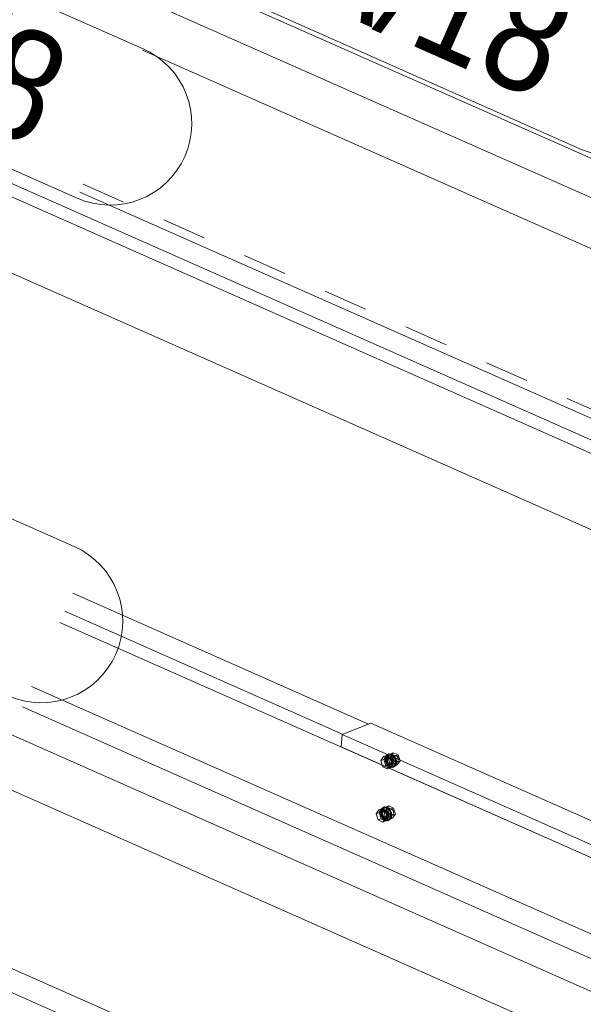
# Model space of a CAD drawing. Header units: millimetres. Extents: x -127 to 701, y 152 to 732.
# Tile 53 of 75: x 502 to 515, y 345 to 367. Entities that reach past the tile are written whole.
import ezdxf

# ---------------------------------------------------------------- set-up
doc = ezdxf.new("R2010")
doc.units = ezdxf.units.MM
for name, pattern in [('XKITLINE00', [0]), ('XKITLINE01', [4, 1, -1, 1, -1]), ('XKITLINE02', [4, 2, -2])]:
    doc.linetypes.add(name, pattern=pattern)
for name, color, linetype, lineweight in [('Schrauben', 7, 'Continuous', 0), ('Teil', 7, 'Continuous', 0), ('Text', 5, 'Continuous', 0)]:
    doc.layers.add(name, color=color, linetype=linetype, lineweight=lineweight)
doc.styles.add('ARIAL', font='ARIAL.TTF')

msp = doc.modelspace()

# ---------------------------------------------------------------- linework, layer by layer
at = {"layer": 'Schrauben', "linetype": 'XKITLINE02', "lineweight": 0}
for p, q in [((510.175, 350.382), (510.11, 350.292)), ((510.11, 350.292), (510.18, 350.32)), ((510.11, 350.292), (510.144, 350.186)), ((510.175, 350.382), (510.245, 350.411)), ((510.284, 350.334), (510.175, 350.382)), ((510.18, 350.32), (510.245, 350.411)), ((510.224, 350.181), (510.18, 350.32)), ((510.232, 350.406), (510.209, 350.341)), ((510.209, 350.341), (510.219, 350.261)), ((510.219, 350.261), (510.258, 350.189)), ((510.225, 350.327), (510.22, 350.303)), ((510.22, 350.303), (510.221, 350.275)), ((510.221, 350.275), (510.228, 350.247)), ((510.237, 350.346), (510.225, 350.327)), ((510.241, 350.331), (510.23, 350.298)), ((510.23, 350.298), (510.234, 350.258)), ((510.231, 350.349), (510.254, 350.415)), ((510.241, 350.27), (510.231, 350.349)), ((510.28, 350.44), (510.232, 350.406)), ((510.234, 350.258), (510.254, 350.222)), ((510.254, 350.358), (510.237, 350.346)), ((510.306, 350.435), (510.241, 350.345)), ((510.241, 350.345), (510.329, 350.38)), ((510.265, 350.348), (510.241, 350.331)), ((510.241, 350.345), (510.286, 350.206)), ((510.247, 350.336), (510.241, 350.311)), ((510.241, 350.311), (510.243, 350.284)), ((510.28, 350.198), (510.241, 350.27)), ((510.243, 350.284), (510.25, 350.256)), ((510.245, 350.411), (510.354, 350.362)), ((510.259, 350.355), (510.247, 350.336)), ((510.25, 350.256), (510.264, 350.23)), ((510.254, 350.415), (510.302, 350.448)), ((510.294, 350.374), (510.254, 350.358)), ((510.275, 350.362), (510.254, 350.358)), ((510.276, 350.367), (510.259, 350.355)), ((510.259, 350.319), (510.265, 350.343)), ((510.26, 350.291), (510.259, 350.319)), ((510.268, 350.263), (510.26, 350.291)), ((510.265, 350.348), (510.423, 350.411)), ((510.265, 350.343), (510.277, 350.362)), ((510.296, 350.344), (510.265, 350.348)), ((510.282, 350.237), (510.268, 350.263)), ((510.297, 350.356), (510.275, 350.362)), ((510.297, 350.37), (510.276, 350.367)), ((510.277, 350.362), (510.294, 350.374)), ((510.28, 350.44), (510.302, 350.448)), ((510.342, 350.432), (510.28, 350.44)), ((510.284, 350.334), (510.354, 350.362)), ((510.329, 350.195), (510.284, 350.334)), ((510.294, 350.374), (510.314, 350.378)), ((510.325, 350.321), (510.296, 350.344)), ((510.319, 350.365), (510.297, 350.37)), ((510.318, 350.342), (510.297, 350.356)), ((510.302, 350.448), (510.364, 350.441)), ((510.306, 350.435), (510.394, 350.471)), ((510.416, 350.387), (510.306, 350.435)), ((510.314, 350.378), (510.336, 350.372)), ((510.314, 350.196), (510.472, 350.26)), ((510.337, 350.322), (510.318, 350.342)), ((510.34, 350.351), (510.319, 350.365)), ((510.345, 350.285), (510.325, 350.321)), ((510.329, 350.38), (510.394, 350.471)), ((510.374, 350.242), (510.329, 350.38)), ((510.336, 350.372), (510.358, 350.358)), ((510.35, 350.296), (510.337, 350.322)), ((510.359, 350.331), (510.34, 350.351)), ((510.4, 350.387), (510.342, 350.432)), ((510.349, 350.245), (510.345, 350.285)), ((510.358, 350.268), (510.35, 350.296)), ((510.354, 350.362), (510.399, 350.223)), ((510.358, 350.358), (510.376, 350.338)), ((510.359, 350.241), (510.358, 350.268)), ((510.372, 350.305), (510.359, 350.331)), ((510.364, 350.441), (510.422, 350.395)), ((510.38, 350.277), (510.372, 350.305)), ((510.376, 350.338), (510.39, 350.312)), ((510.381, 350.25), (510.38, 350.277)), ((510.387, 350.362), (510.399, 350.395)), ((510.392, 350.322), (510.387, 350.362)), ((510.39, 350.312), (510.398, 350.284)), ((510.412, 350.286), (510.392, 350.322)), ((510.399, 350.257), (510.393, 350.232)), ((510.394, 350.471), (510.504, 350.422)), ((510.398, 350.284), (510.399, 350.257)), ((510.399, 350.395), (510.423, 350.411)), ((510.439, 350.314), (510.4, 350.387)), ((510.441, 350.263), (510.412, 350.286)), ((510.416, 350.387), (510.504, 350.422)), ((510.46, 350.248), (510.416, 350.387)), ((510.422, 350.395), (510.461, 350.323)), ((510.423, 350.411), (510.454, 350.408)), ((510.449, 350.235), (510.439, 350.314)), ((510.472, 350.26), (510.441, 350.263)), ((510.454, 350.408), (510.483, 350.385)), ((510.46, 350.248), (510.548, 350.284)), ((510.461, 350.323), (510.471, 350.243)), ((510.496, 350.276), (510.472, 350.26)), ((510.483, 350.385), (510.502, 350.349)), ((510.548, 350.284), (510.483, 350.193)), ((510.507, 350.309), (510.496, 350.276)), ((510.502, 350.349), (510.507, 350.309)), ((510.504, 350.422), (510.548, 350.284)), ((510.224, 350.181), (510.188, 350.166)), ((510.224, 350.181), (510.334, 350.133)), ((510.228, 350.247), (510.242, 350.221)), ((510.242, 350.221), (510.261, 350.201)), ((510.254, 350.222), (510.283, 350.199)), ((510.258, 350.189), (510.316, 350.143)), ((510.261, 350.201), (510.282, 350.187)), ((510.264, 350.23), (510.283, 350.21)), ((510.329, 350.195), (510.279, 350.126)), ((510.338, 350.152), (510.28, 350.198)), ((510.3, 350.217), (510.282, 350.237)), ((510.282, 350.187), (510.304, 350.182)), ((510.283, 350.21), (510.304, 350.196)), ((510.283, 350.199), (510.314, 350.196)), ((510.286, 350.206), (510.374, 350.242)), ((510.286, 350.206), (510.395, 350.158)), ((510.334, 350.133), (510.297, 350.118)), ((510.321, 350.203), (510.3, 350.217)), ((510.304, 350.196), (510.326, 350.191)), ((510.304, 350.182), (510.324, 350.185)), ((510.314, 350.196), (510.338, 350.212)), ((510.316, 350.143), (510.378, 350.136)), ((510.343, 350.198), (510.321, 350.203)), ((510.364, 350.201), (510.324, 350.185)), ((510.324, 350.185), (510.342, 350.197)), ((510.326, 350.191), (510.346, 350.194)), ((510.329, 350.195), (510.399, 350.223)), ((510.399, 350.223), (510.334, 350.133)), ((510.338, 350.212), (510.349, 350.245)), ((510.4, 350.145), (510.338, 350.152)), ((510.342, 350.197), (510.354, 350.216)), ((510.364, 350.201), (510.343, 350.198)), ((510.346, 350.194), (510.364, 350.206)), ((510.354, 350.216), (510.359, 350.241)), ((510.364, 350.206), (510.376, 350.225)), ((510.381, 350.213), (510.364, 350.201)), ((510.483, 350.193), (510.374, 350.242)), ((510.376, 350.225), (510.381, 350.25)), ((510.378, 350.136), (510.426, 350.169)), ((510.378, 350.136), (510.4, 350.145)), ((510.393, 350.232), (510.381, 350.213)), ((510.395, 350.158), (510.46, 350.248)), ((510.395, 350.158), (510.483, 350.193)), ((510.448, 350.178), (510.4, 350.145)), ((510.426, 350.169), (510.449, 350.235)), ((510.471, 350.243), (510.448, 350.178)), ((510.124, 349.199), (510.101, 349.134)), ((510.123, 349.143), (510.146, 349.208)), ((510.133, 349.063), (510.123, 349.143)), ((510.173, 349.233), (510.124, 349.199)), ((510.199, 349.228), (510.134, 349.138)), ((510.134, 349.138), (510.221, 349.173)), ((510.134, 349.138), (510.178, 348.999)), ((510.152, 349.148), (510.14, 349.129)), ((510.146, 349.208), (510.194, 349.241)), ((510.186, 349.167), (510.147, 349.151)), ((510.169, 349.16), (510.152, 349.148)), ((510.157, 349.141), (510.315, 349.205)), ((510.157, 349.136), (510.169, 349.155)), ((510.169, 349.155), (510.186, 349.167)), ((510.189, 349.163), (510.169, 349.16)), ((510.173, 349.233), (510.194, 349.241)), ((510.234, 349.225), (510.173, 349.233)), ((510.186, 349.167), (510.207, 349.171)), ((510.211, 349.158), (510.189, 349.163)), ((510.194, 349.241), (510.256, 349.234)), ((510.199, 349.228), (510.286, 349.264)), ((510.308, 349.18), (510.199, 349.228)), ((510.207, 349.171), (510.229, 349.165)), ((510.232, 349.144), (510.211, 349.158)), ((510.221, 349.173), (510.286, 349.264)), ((510.266, 349.035), (510.221, 349.173)), ((510.229, 349.165), (510.25, 349.151)), ((510.251, 349.124), (510.232, 349.144)), ((510.292, 349.18), (510.234, 349.225)), ((510.25, 349.151), (510.268, 349.131)), ((510.256, 349.234), (510.314, 349.188)), ((510.28, 349.155), (510.291, 349.188)), ((510.285, 349.115), (510.28, 349.155)), ((510.286, 349.264), (510.396, 349.215)), ((510.291, 349.188), (510.315, 349.205)), ((510.331, 349.107), (510.292, 349.18)), ((510.308, 349.18), (510.396, 349.215)), ((510.353, 349.041), (510.308, 349.18)), ((510.314, 349.188), (510.353, 349.116)), ((510.315, 349.205), (510.346, 349.201)), ((510.346, 349.201), (510.375, 349.178)), ((510.375, 349.178), (510.395, 349.142)), ((510.395, 349.142), (510.4, 349.102)), ((510.396, 349.215), (510.44, 349.077)), ((510.101, 349.134), (510.111, 349.054)), ((510.111, 349.054), (510.15, 348.982)), ((510.172, 348.991), (510.133, 349.063)), ((510.14, 349.129), (510.134, 349.104)), ((510.134, 349.104), (510.135, 349.077)), ((510.135, 349.077), (510.143, 349.049)), ((510.143, 349.049), (510.157, 349.023)), ((510.15, 348.982), (510.208, 348.936)), ((510.151, 349.112), (510.157, 349.136)), ((510.152, 349.084), (510.151, 349.112)), ((510.16, 349.056), (510.152, 349.084)), ((510.157, 349.023), (510.175, 349.003)), ((510.174, 349.03), (510.16, 349.056)), ((510.23, 348.945), (510.172, 348.991)), ((510.192, 349.01), (510.174, 349.03)), ((510.175, 349.003), (510.196, 348.989)), ((510.178, 348.999), (510.266, 349.035)), ((510.178, 348.999), (510.288, 348.951)), ((510.214, 348.996), (510.192, 349.01)), ((510.196, 348.989), (510.218, 348.984)), ((510.206, 348.989), (510.364, 349.053)), ((510.208, 348.936), (510.27, 348.929)), ((510.236, 348.991), (510.214, 348.996)), ((510.256, 348.994), (510.217, 348.978)), ((510.218, 348.984), (510.239, 348.987)), ((510.292, 348.938), (510.23, 348.945)), ((510.256, 348.994), (510.236, 348.991)), ((510.239, 348.987), (510.256, 348.999)), ((510.265, 349.098), (510.251, 349.124)), ((510.256, 348.999), (510.268, 349.018)), ((510.273, 349.006), (510.256, 348.994)), ((510.273, 349.07), (510.265, 349.098)), ((510.375, 348.986), (510.266, 349.035)), ((510.268, 349.131), (510.282, 349.105)), ((510.268, 349.018), (510.274, 349.043)), ((510.27, 348.929), (510.319, 348.962)), ((510.27, 348.929), (510.292, 348.938)), ((510.274, 349.043), (510.273, 349.07)), ((510.285, 349.025), (510.273, 349.006)), ((510.282, 349.105), (510.29, 349.077)), ((510.304, 349.079), (510.285, 349.115)), ((510.291, 349.05), (510.285, 349.025)), ((510.288, 348.951), (510.353, 349.041)), ((510.288, 348.951), (510.375, 348.986)), ((510.29, 349.077), (510.291, 349.05)), ((510.34, 348.971), (510.292, 348.938)), ((510.333, 349.056), (510.304, 349.079)), ((510.319, 348.962), (510.341, 349.028)), ((510.341, 349.028), (510.331, 349.107)), ((510.364, 349.053), (510.333, 349.056)), ((510.363, 349.037), (510.34, 348.971)), ((510.353, 349.116), (510.363, 349.037)), ((510.353, 349.041), (510.44, 349.077)), ((510.388, 349.069), (510.364, 349.053)), ((510.44, 349.077), (510.375, 348.986)), ((510.4, 349.102), (510.388, 349.069))]:
    msp.add_line(p, q, dxfattribs=at)
at = {"layer": 'Schrauben', "linetype": 'XKITLINE00', "lineweight": 0}
for p, q in [((510.144, 350.186), (510.154, 350.153)), ((510.188, 350.166), (510.154, 350.153)), ((510.154, 350.153), (510.264, 350.104)), ((510.279, 350.126), (510.264, 350.104)), ((510.297, 350.118), (510.264, 350.104)), ((510.067, 349.175), (510.002, 349.085)), ((510.067, 349.175), (510.137, 349.204)), ((510.177, 349.127), (510.067, 349.175)), ((510.072, 349.113), (510.137, 349.204)), ((510.13, 349.139), (510.118, 349.12)), ((510.147, 349.151), (510.13, 349.139)), ((510.157, 349.141), (510.133, 349.124)), ((510.137, 349.204), (510.247, 349.155)), ((510.167, 349.155), (510.147, 349.151)), ((510.188, 349.137), (510.157, 349.141)), ((510.189, 349.149), (510.167, 349.155)), ((510.177, 349.127), (510.247, 349.155)), ((510.217, 349.114), (510.188, 349.137)), ((510.211, 349.135), (510.189, 349.149)), ((510.247, 349.155), (510.291, 349.016)), ((510.002, 349.085), (510.072, 349.113)), ((510.002, 349.085), (510.047, 348.946)), ((510.047, 348.946), (510.117, 348.974)), ((510.047, 348.946), (510.156, 348.897)), ((510.117, 348.974), (510.072, 349.113)), ((510.118, 349.12), (510.112, 349.096)), ((510.112, 349.096), (510.113, 349.068)), ((510.113, 349.068), (510.121, 349.04)), ((510.226, 348.926), (510.117, 348.974)), ((510.121, 349.04), (510.135, 349.015)), ((510.133, 349.124), (510.122, 349.091)), ((510.122, 349.091), (510.127, 349.051)), ((510.127, 349.051), (510.146, 349.015)), ((510.135, 349.015), (510.153, 348.994)), ((510.146, 349.015), (510.175, 348.992)), ((510.153, 348.994), (510.174, 348.98)), ((510.156, 348.897), (510.221, 348.988)), ((510.156, 348.897), (510.226, 348.926)), ((510.174, 348.98), (510.196, 348.975)), ((510.175, 348.992), (510.206, 348.989)), ((510.221, 348.988), (510.177, 349.127)), ((510.196, 348.975), (510.217, 348.978)), ((510.206, 348.989), (510.23, 349.006)), ((510.229, 349.115), (510.211, 349.135)), ((510.237, 349.078), (510.217, 349.114)), ((510.217, 348.978), (510.234, 348.99)), ((510.221, 348.988), (510.291, 349.016)), ((510.291, 349.016), (510.226, 348.926)), ((510.243, 349.089), (510.229, 349.115)), ((510.23, 349.006), (510.242, 349.038)), ((510.234, 348.99), (510.246, 349.009)), ((510.242, 349.038), (510.237, 349.078)), ((510.251, 349.061), (510.243, 349.089)), ((510.246, 349.009), (510.252, 349.034)), ((510.252, 349.034), (510.251, 349.061))]:
    msp.add_line(p, q, dxfattribs=at)
at = {"layer": 'Teil', "linetype": 'XKITLINE00', "lineweight": 0}
for p, q in [((467.983, 384.691), (537.189, 354.077)), ((467.099, 384.192), (536.502, 353.491)), ((455.199, 383.963), (520.074, 355.265)), ((455.172, 383.669), (542.65, 344.972)), ((465.163, 377.518), (527.807, 349.807)), ((445.519, 375.743), (515.323, 344.865)), ((445.412, 374.536), (513.842, 344.265)), ((504.708, 366.4), (535.204, 352.91)), ((503.285, 363.182), (520.653, 355.499)), ((503.125, 354.087), (509.832, 351.12)), ((502.944, 353.677), (509.253, 350.886)), ((502.831, 353.421), (531.829, 340.593)), ((502.19, 351.973), (516.986, 345.428)), ((501.985, 351.508), (516.2, 345.219)), ((509.237, 350.88), (509.886, 351.142)), ((509.886, 351.142), (549.565, 333.589)), ((509.237, 350.88), (509.212, 350.602)), ((509.237, 350.88), (550.065, 332.819)), ((509.212, 350.602), (550.327, 332.414)), ((499.065, 346.763), (521.388, 336.888)), ((498.416, 346.501), (521.855, 336.132))]:
    msp.add_line(p, q, dxfattribs=at)
at = {"layer": 'Teil', "linetype": 'XKITLINE01', "lineweight": 0}
msp.add_line((503.363, 363.359), (530.911, 351.173), dxfattribs=at)
at = {"layer": 'Text', "linetype": 'XKITLINE00', "lineweight": 0}
for p, q in [((497.184, 369.762), (504.721, 366.428)), ((507.31, 367.404), (514.68, 364.143)), ((495.688, 366.379), (503.224, 363.045)), ((495.786, 358.405), (503.156, 355.145))]:
    msp.add_line(p, q, dxfattribs=at)
for centre in [(515.429, 365.835), (503.972, 364.737), (502.408, 353.453)]:
    msp.add_arc(centre, 1.85, 246.1372, 66.1372, dxfattribs=at)

# ---------------------------------------------------------------- texts
at = {"layer": 'Text', "style": 'ARIAL', "width": 0.85}
for s, p in [('A/18', (508.101, 367.71)), ('SZ/8', (496.479, 366.685))]:
    msp.add_text(s, height=2.5, rotation=-23.8637, dxfattribs=at).set_placement(p)

doc.saveas('drawing.dxf')
